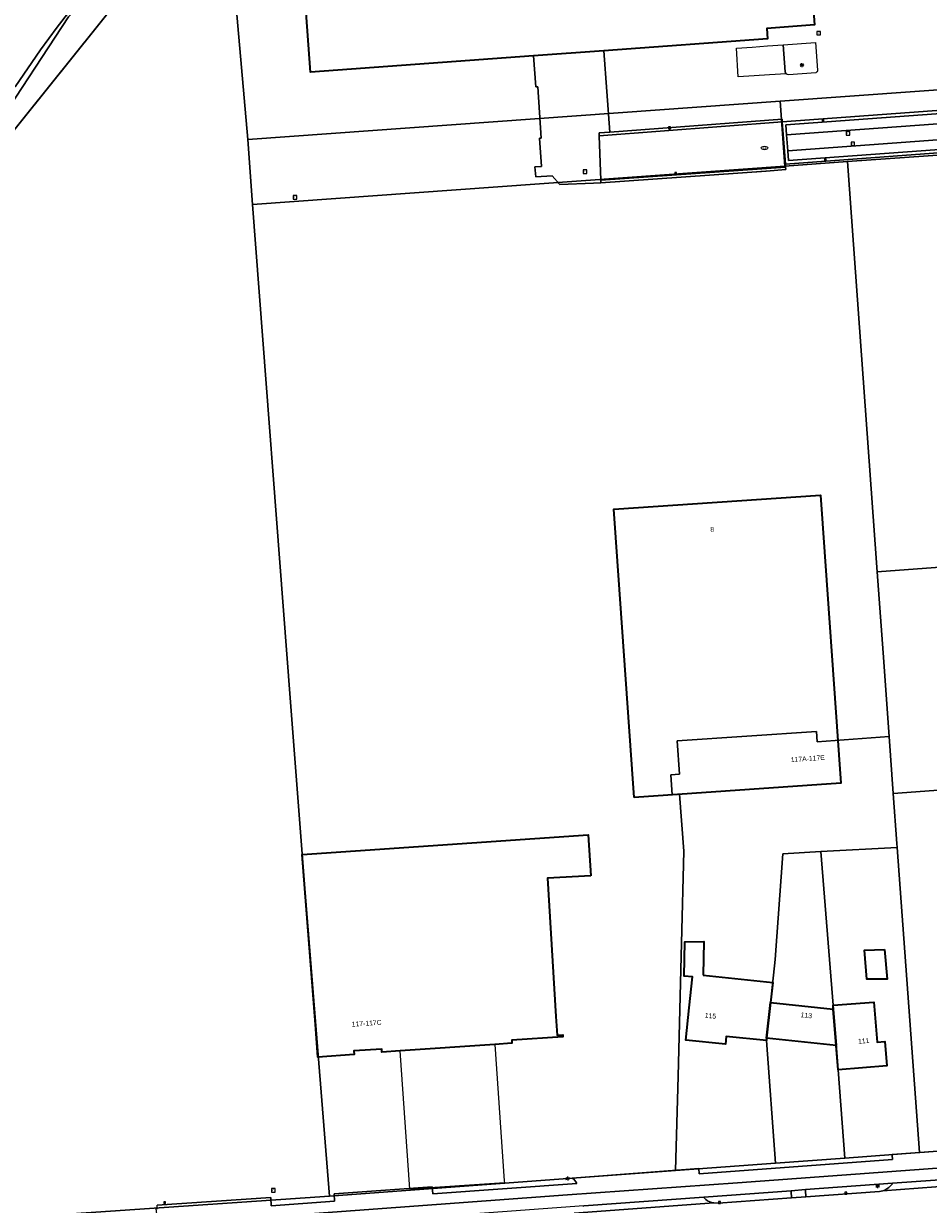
# Model space of a CAD drawing. Header units: millimetres. Extents: x 162876 to 168130, y 402614 to 405602.
# Tile 23 of 256: x 164183 to 164323, y 403053 to 403235. Entities that reach past the tile are written whole.
import ezdxf
from ezdxf.enums import TextEntityAlignment as Align

# ---------------------------------------------------------------- set-up
doc = ezdxf.new("R2010")
doc.units = ezdxf.units.MM
for name, color, linetype, lineweight in [('X-CA190022.004-UO-BGT_Ondergrond$0$GE_201_SHDHek_Lijn_GEM', 253, 'X-CA190022.004-UO-BGT_Ondergrond$0$Hekwerk', 9), ('X-CA190022.004-UO-BGT_Ondergrond$0$GE_314_WGDRijbaanLokaleweg_Vlak_GEM', 253, 'Continuous', 9), ('X-CA190022.004-UO-BGT_Ondergrond$0$GE_316_WGDFietspad_Vlak_GEM', 253, 'Continuous', 9), ('X-CA190022.004-UO-BGT_Ondergrond$0$GE_317_WGDVoetpad_Vlak_GEM', 253, 'Continuous', 9), ('X-CA190022.004-UO-BGT_Ondergrond$0$GE_320_WGDParkeervlak_Vlak_GEM', 253, 'Continuous', 9), ('X-CA190022.004-UO-BGT_Ondergrond$0$GE_322_WGDInrit_Vlak_GEM', 253, 'Continuous', 9), ('X-CA190022.004-UO-BGT_Ondergrond$0$GE_363_OWGBerm_openverharding_Vlak_GEM', 253, 'Continuous', 9), ('X-CA190022.004-UO-BGT_Ondergrond$0$GE_364_OWGBerm_halfverhard_Vlak_GEM', 253, 'Continuous', 9), ('X-CA190022.004-UO-BGT_Ondergrond$0$GE_366_OWGBerm_groenvoorziening_Vlak_GEM', 253, 'Continuous', 9), ('X-CA190022.004-UO-BGT_Ondergrond$0$GE_401_OTDErf_Vlak_GEM', 253, 'Continuous', 9), ('X-CA190022.004-UO-BGT_Ondergrond$0$GE_421_OTDHalfverhard_gravel_Vlak_GEM', 253, 'Continuous', 9), ('X-CA190022.004-UO-BGT_Ondergrond$0$GE_4502_GBKN_Huisnummer_Lijn_GEM', 7, 'Continuous', 9), ('X-CA190022.004-UO-BGT_Ondergrond$0$GE_477_BTDGroenvoorziening_Vlak_GEM', 253, 'Continuous', 9), ('X-CA190022.004-UO-BGT_Ondergrond$0$GE_491_VGOHaag_Inrichtend_Vlak_GEM', 253, 'Continuous', 9), ('X-CA190022.004-UO-BGT_Ondergrond$0$GE_601_PNDgrondvlakpand_Vlak_MV_GEM', 34, 'Continuous', 35), ('X-CA190022.004-UO-BGT_Ondergrond$0$GE_632_GBILuifel_Inrichtend_Vlak_GEM', 253, 'Continuous', 9), ('X-CA190022.004-UO-BGT_Ondergrond$0$GE_861_PALLichtmast_Punt_GEM', 202, 'Continuous', 25), ('X-CA190022.004-UO-BGT_Ondergrond$0$GE_882_PutBrandkraan_Punt_GEM', 150, 'Continuous', 25), ('X-CA190022.004-UO-BGT_Ondergrond$0$GE_885_PutInspectieofRioolput_Punt_GEM', 253, 'Continuous', 9), ('X-CA190022.004-UO-BGT_Ondergrond$0$GE_886_PutKolk_Punt_GEM', 253, 'Continuous', 9), ('X-CA190022.004-UO-BGT_Ondergrond$0$N-WE-RI-PUT_INSPECTIE-S', 253, 'Continuous', 9), ('X-CA190022.004-UO-KAD_Percelen$0$B-WE-KG-GRENS_PERCEEL-GV', 150, 'Continuous', 9)]:
    doc.layers.add(name, color=color, linetype=linetype, lineweight=lineweight)
doc.styles.add('X-CA190022.004-UO-BGT_Ondergrond$0$BGT_NAR', font='arial.ttf', dxfattribs={"height": 1})
doc.styles.add('X-CA190022.004-UO-BGT_Ondergrond$0$NLCS-ISO', font='NLCS-ISO.ttf')
doc.linetypes.add('X-CA190022.004-UO-BGT_Ondergrond$0$Hekwerk', pattern='A,5,-1.5,[2,dgnlstyle-Veghel.shx,S=0.007937,R=0,X=0,Y=0],-1.5', length=8)

# ---------------------------------------------------------------- blocks, each defined once
blk = doc.blocks.new('X-CA190022.004-UO-BGT_Ondergrond$0$SRI-KOLK-SO')
at = {"color": 0, "linetype": 'ByBlock', "lineweight": 18}
blk.add_lwpolyline([(-1.125, -1.125), (1.125, -1.125), (1.125, 1.125), (-1.125, 1.125)], close=True, dxfattribs=at)
at = {"color": 0, "linetype": 'ByBlock', "lineweight": 18, "style": 'X-CA190022.004-UO-BGT_Ondergrond$0$NLCS-ISO'}
blk.add_text('k', height=1.5, dxfattribs=at).set_placement((0, 0), align=Align.MIDDLE_CENTER)
blk = doc.blocks.new('X-CA190022.004-UO-BGT_Ondergrond$0$IMGEOKolk')
at = {"xscale": 5, "yscale": 5, "zscale": 5}
blk.add_blockref('X-CA190022.004-UO-BGT_Ondergrond$0$SRI-KOLK-SO', (0, 0), dxfattribs=at)
blk = doc.blocks.new('X-CA190022.004-UO-BGT_Ondergrond$0$SKL-WATER_BRANDKRAAN_BRANDPUT-SO')
at = {"color": 0, "linetype": 'ByBlock', "lineweight": 18}
blk.add_ellipse((0, 0), major_axis=(2.5, 0), ratio=0.54, dxfattribs=at)
at = {"color": 0, "linetype": 'ByBlock', "lineweight": 18, "style": 'X-CA190022.004-UO-BGT_Ondergrond$0$NLCS-ISO'}
blk.add_text('bk', height=1.5, dxfattribs=at).set_placement((0.16, 0), align=Align.MIDDLE_CENTER)
blk = doc.blocks.new('X-CA190022.004-UO-BGT_Ondergrond$0$IMGEOBrandkraanput')
at = {"xscale": 5, "yscale": 5, "zscale": 5}
blk.add_blockref('X-CA190022.004-UO-BGT_Ondergrond$0$SKL-WATER_BRANDKRAAN_BRANDPUT-SO', (0, 0), dxfattribs=at)
blk = doc.blocks.new('X-CA190022.004-UO-BGT_Ondergrond$0$SRI-PUT_INSPECTIEPUT_RIOOLPUT-SO')
at = {"color": 0, "linetype": 'ByBlock', "lineweight": 18}
blk.add_lwpolyline([(-1.12, -1.12), (1.12, -1.12), (1.12, 1.12), (-1.12, 1.12)], close=True, dxfattribs=at)
at = {"color": 0, "linetype": 'ByBlock', "lineweight": 18, "style": 'X-CA190022.004-UO-BGT_Ondergrond$0$NLCS-ISO'}
blk.add_text('r', height=1.5, dxfattribs=at).set_placement((0, 0.28), align=Align.MIDDLE_CENTER)
blk = doc.blocks.new('X-CA190022.004-UO-BGT_Ondergrond$0$IMGEOInspectierioolput')
at = {"layer": 'X-CA190022.004-UO-BGT_Ondergrond$0$N-WE-RI-PUT_INSPECTIE-S', "xscale": 10, "yscale": 10, "zscale": 10}
blk.add_blockref('X-CA190022.004-UO-BGT_Ondergrond$0$SRI-PUT_INSPECTIEPUT_RIOOLPUT-SO', (0, 0), dxfattribs=at)
blk = doc.blocks.new('X-CA190022.004-UO-BGT_Ondergrond$0$N-SIE-WEG_LICHTMAST-SO')
h = blk.add_hatch(color=256)
h.paths.add_polyline_path([(1.2, 0.5, 0.658505), (-1.2, 0.5)])
h.paths.add_polyline_path([(-1.2, -0.5, 0.658505), (1.2, -0.5)])
at = {"flags": 128}
for points in [[(-2.2, 1.3), (-1.1, 0.6)], [(-1.2, 0.5), (1.2, 0.5)], [(0, 1.3), (0, 2.5)], [(1.1, 0.6), (2.2, 1.3)], [(-2.2, -1.3), (-1.1, -0.6)], [(-1.2, -0.5), (1.2, -0.5)], [(0, -1.3), (0, -2.5)], [(2.2, -1.3), (1.1, -0.6)]]:
    blk.add_lwpolyline(points, dxfattribs=at)
at = {"ltscale": 0.5}
blk.add_circle((0, 0), 1.27, dxfattribs=at)
at = {"style": 'X-CA190022.004-UO-BGT_Ondergrond$0$NLCS-ISO'}
blk.add_attdef('TYPE', text='', height=1.8, dxfattribs=at).set_placement((0, 2.5), align=Align.BOTTOM_CENTER)
blk = doc.blocks.new('X-CA190022.004-UO-BGT_Ondergrond$0$IMGEOLichtmastpaal')
at = {"xscale": 5, "yscale": 5, "zscale": 5}
blk.add_blockref('X-CA190022.004-UO-BGT_Ondergrond$0$N-SIE-WEG_LICHTMAST-SO', (0, 6.4), dxfattribs=at)

msp = doc.modelspace()

# ---------------------------------------------------------------- linework, layer by layer
at = {"layer": 'X-CA190022.004-UO-BGT_Ondergrond$0$GE_201_SHDHek_Lijn_GEM'}
for p, q in [((164212.253, 403256.524), (164173.052, 403207.658)), ((164262.137, 403225.113), (164261.787, 403229.886)), ((164262.407, 403225.128), (164262.137, 403225.113)), ((164262.962, 403217.207), (164262.407, 403225.128)), ((164262.999, 403212.849), (164262.693, 403217.223)), ((164262.693, 403217.223), (164262.962, 403217.207)), ((164261.959, 403212.809), (164262.999, 403212.849)), ((164261.959, 403212.809), (164262.098, 403211.257)), ((164272.152, 403210.35), (164297.492, 403212.183)), ((164297.492, 403212.183), (164297.504, 403212.113)), ((164262.098, 403211.257), (164264.626, 403211.382)), ((164264.626, 403211.382), (164265.838, 403210.076)), ((164265.838, 403210.076), (164271, 403210.267)), ((164271, 403210.267), (164272.152, 403210.35))]:
    msp.add_line(p, q, dxfattribs=at)
at = {"layer": 'X-CA190022.004-UO-BGT_Ondergrond$0$GE_314_WGDRijbaanLokaleweg_Vlak_GEM', "flags": 128}
for points in [[(164300.756, 403217.73), (164300.938, 403215.278), (164301.051, 403213.757), (164469.48, 403226.037), (164484.702, 403229.648), (164615.465, 403238.821)], [(164483.671, 403235.059), (164468.582, 403231.473), (164383.485, 403225.327), (164300.644, 403219.242), (164300.756, 403217.73)], [(164482.986, 403230.795), (164482.497, 403230.678), (164471.748, 403228.098), (164469.571, 403227.575), (164469.042, 403227.486), (164468.994, 403227.479), (164465.711, 403227.244), (164409.218, 403223.207), (164300.938, 403215.278), (164300.756, 403217.73), (164466.74, 403229.793), (164467.836, 403229.873)], [(164326.173, 403215.084), (164300.561, 403213.201), (164300.092, 403219.713), (164383.424, 403225.85)], [(164268.035, 403051.595), (164289.561, 403053.191), (164290.184, 403053.162), (164301.529, 403053.974), (164303.731, 403054.132), (164315.047, 403054.942), (164315.58, 403055.056), (164331.905, 403056.268), (164332.427, 403056.24), (164360.343, 403058.284), (164360.771, 403058.355), (164370.661, 403059.112), (164371.211, 403059.071), (164401.712, 403061.324), (164402.265, 403061.426), (164413.093, 403062.234), (164413.612, 403062.205), (164414.067, 403062.222), (164414.576, 403062.33), (164434.72, 403063.82), (164435.438, 403063.805), (164496.736, 403068.279), (164497.18, 403068.35), (164507.472, 403068.956)]]:
    msp.add_lwpolyline(points, dxfattribs=at)
at = {"layer": 'X-CA190022.004-UO-BGT_Ondergrond$0$GE_316_WGDFietspad_Vlak_GEM', "flags": 128}
for points in [[(164467.836, 403229.873), (164466.74, 403229.793), (164300.756, 403217.73), (164300.644, 403219.242), (164383.485, 403225.327), (164468.582, 403231.473), (164483.671, 403235.059), (164617.413, 403244.448), (164617.716, 403244.52), (164617.835, 403242.992), (164485.134, 403233.671), (164482.281, 403233.297)], [(164615.465, 403238.821), (164484.702, 403229.648), (164469.48, 403226.037), (164301.051, 403213.757), (164300.938, 403215.278), (164409.218, 403223.207), (164465.711, 403227.244), (164468.994, 403227.479), (164469.042, 403227.486), (164469.571, 403227.575), (164471.748, 403228.098), (164482.497, 403230.678), (164482.986, 403230.795)], [(164162.533, 403046.74), (164266.976, 403054.434), (164293.201, 403056.264), (164414.124, 403065.158), (164428.793, 403066.838), (164432.653, 403067.19), (164499.277, 403071.806), (164502.501, 403071.87), (164504.637, 403071.912)], [(164499.205, 403069.99), (164432.489, 403065.362), (164429.079, 403065.063), (164420.542, 403064.125), (164415.839, 403063.514), (164411.684, 403063.187), (164403.937, 403062.583), (164369.115, 403060.013), (164362.336, 403059.512), (164330.229, 403057.165), (164317.054, 403056.219), (164303.65, 403055.239), (164301.451, 403055.078), (164288.016, 403054.095), (164269.535, 403052.738), (164244.433, 403050.883), (164231.55, 403049.942), (164220.894, 403049.16)], [(164303.658, 403055.128), (164303.731, 403054.132), (164301.529, 403053.974), (164301.459, 403054.968), (164301.451, 403055.078), (164303.65, 403055.239), (164303.658, 403055.128)]]:
    msp.add_lwpolyline(points, dxfattribs=at)
at = {"layer": 'X-CA190022.004-UO-BGT_Ondergrond$0$GE_317_WGDVoetpad_Vlak_GEM', "flags": 128}
for points in [[(164267.728, 403057.016), (164287.209, 403058.484), (164287.279, 403057.693), (164317.048, 403059.86), (164317.007, 403060.571), (164316.997, 403060.644), (164320.541, 403060.911), (164321.977, 403061.016), (164327.89, 403061.489), (164328.564, 403061.53), (164328.621, 403060.743), (164364.304, 403063.309), (164364.235, 403063.985), (164368.038, 403064.233), (164368.12, 403063.626), (164402.812, 403066.155), (164402.766, 403066.803), (164413.902, 403067.673), (164431.346, 403068.967), (164474.98, 403072.032), (164493.935, 403073.341), (164499.06, 403073.695), (164499.126, 403073.697), (164499.192, 403073.698)], [(164504.637, 403071.912), (164502.501, 403071.87), (164499.277, 403071.806), (164432.653, 403067.19), (164428.793, 403066.838), (164414.124, 403065.158), (164293.201, 403056.264)], [(164145.784, 403048.42), (164147.26, 403048.53), (164154.154, 403049.043), (164156.048, 403049.056), (164161.836, 403049.535), (164161.936, 403048.352), (164182.534, 403049.853), (164203.719, 403051.436), (164203.65, 403052.317), (164203.834, 403052.319), (164203.808, 403052.675), (164203.797, 403052.823), (164221.301, 403054.053), (164221.37, 403052.77), (164231.098, 403053.447), (164231.06, 403054.611), (164246.169, 403055.678), (164246.248, 403054.581), (164268.418, 403056.184)], [(164293.201, 403056.264), (164266.976, 403054.434), (164162.533, 403046.74)]]:
    msp.add_lwpolyline(points, dxfattribs=at)
at = {"layer": 'X-CA190022.004-UO-BGT_Ondergrond$0$GE_317_WGDVoetpad_Vlak_GEM'}
msp.add_arc((164266.943, 403055.663), 1.565, 19.46485, 59.87481, dxfattribs=at)
at = {"layer": 'X-CA190022.004-UO-BGT_Ondergrond$0$GE_320_WGDParkeervlak_Vlak_GEM', "flags": 128}
for points in [[(164300.689, 403227.103), (164298.101, 403226.94), (164295.733, 403226.791), (164293.297, 403226.638), (164293.033, 403231.062), (164295.453, 403231.24), (164297.819, 403231.414), (164300.226, 403231.592)], [(164300.226, 403231.592), (164300.523, 403227.438)]]:
    msp.add_lwpolyline(points, dxfattribs=at)
at = {"layer": 'X-CA190022.004-UO-BGT_Ondergrond$0$GE_320_WGDParkeervlak_Vlak_GEM'}
msp.add_arc((164301.093, 403227.512), 0.574, 187.36621, 225.35268, dxfattribs=at)
at = {"layer": 'X-CA190022.004-UO-BGT_Ondergrond$0$GE_322_WGDInrit_Vlak_GEM', "flags": 128}
for points in [[(164453.34, 403243.92), (164459.164, 403239.041), (164462.106, 403236.523), (164463.122, 403236.704), (164463.73, 403231.629), (164462.101, 403231.511), (164383.424, 403225.85), (164300.092, 403219.713), (164300.059, 403220.145), (164273.507, 403218.137), (164272.587, 403230.678), (164297.797, 403232.527), (164297.717, 403234.125), (164305.028, 403234.668), (164303.66, 403253.318), (164305.46, 403255.426), (164304.86, 403263.604), (164335.639, 403265.866), (164337.868, 403235.458), (164453.34, 403243.92)], [(164300.689, 403227.103), (164298.101, 403226.94), (164295.733, 403226.791), (164293.297, 403226.638), (164293.033, 403231.062), (164295.453, 403231.24), (164297.819, 403231.414), (164300.226, 403231.592), (164305.222, 403231.939)], [(164305.222, 403231.939), (164305.508, 403227.682)], [(164305.25, 403227.288), (164301.058, 403226.976)], [(164331.905, 403056.268), (164315.58, 403055.056), (164315.888, 403055.179)], [(164316.997, 403056.093), (164317.054, 403056.219), (164330.229, 403057.165), (164330.37, 403057.034)], [(164269.482, 403052.627), (164269.535, 403052.738), (164288.016, 403054.095), (164288.065, 403053.999)], [(164289.561, 403053.191), (164268.035, 403051.595), (164268.349, 403051.68)], [(164289.237, 403053.239), (164289.561, 403053.191)]]:
    msp.add_lwpolyline(points, dxfattribs=at)
at = {"layer": 'X-CA190022.004-UO-BGT_Ondergrond$0$GE_322_WGDInrit_Vlak_GEM', "extrusion": (0, 0, -1)}
for centre, radius, start, end in [((-164301.024, 403227.476), 0.501, 266.08868, 311.89553), ((-164305.112, 403227.66), 0.397, 176.83253, 249.60282)]:
    msp.add_arc(centre, radius, start, end, dxfattribs=at)
at = {"layer": 'X-CA190022.004-UO-BGT_Ondergrond$0$GE_322_WGDInrit_Vlak_GEM'}
for centre, radius, start, end in [((164314.866, 403057.549), 2.581, 293.32853, 325.65984), ((164289.791, 403055.378), 2.209, 218.61033, 255.46575)]:
    msp.add_arc(centre, radius, start, end, dxfattribs=at)
at = {"layer": 'X-CA190022.004-UO-BGT_Ondergrond$0$GE_363_OWGBerm_openverharding_Vlak_GEM', "flags": 128}
for points in [[(164272.587, 403230.678), (164273.507, 403218.137), (164271.858, 403218.012), (164271.875, 403217.578), (164272.137, 403210.747), (164272.152, 403210.35), (164271, 403210.267), (164265.838, 403210.076), (164264.626, 403211.382), (164262.098, 403211.257), (164261.959, 403212.809), (164262.999, 403212.849), (164262.693, 403217.223), (164262.962, 403217.207), (164262.407, 403225.128), (164262.137, 403225.113), (164261.787, 403229.886), (164272.587, 403230.678)], [(164300.092, 403219.713), (164271.875, 403217.578), (164271.858, 403218.012), (164273.507, 403218.137), (164300.059, 403220.145), (164300.092, 403219.713)], [(164300.092, 403219.713), (164300.561, 403213.201), (164300.592, 403212.765), (164272.137, 403210.747), (164271.875, 403217.578), (164300.092, 403219.713)]]:
    msp.add_lwpolyline(points, dxfattribs=at)
at = {"layer": 'X-CA190022.004-UO-BGT_Ondergrond$0$GE_364_OWGBerm_halfverhard_Vlak_GEM', "flags": 128}
msp.add_lwpolyline([(164297.622, 403212.123), (164272.153, 403210.317), (164272.152, 403210.35), (164272.137, 403210.747), (164300.592, 403212.765), (164300.62, 403212.388), (164297.622, 403212.123)], dxfattribs=at)
at = {"layer": 'X-CA190022.004-UO-BGT_Ondergrond$0$GE_366_OWGBerm_groenvoorziening_Vlak_GEM', "flags": 128}
for points in [[(164300.226, 403231.592), (164305.222, 403231.939), (164305.508, 403227.682)], [(164300.523, 403227.438), (164300.226, 403231.592)], [(164305.25, 403227.288), (164301.058, 403226.976)]]:
    msp.add_lwpolyline(points, dxfattribs=at)
at = {"layer": 'X-CA190022.004-UO-BGT_Ondergrond$0$GE_366_OWGBerm_groenvoorziening_Vlak_GEM', "extrusion": (0, 0, -1)}
for centre, radius, start, end in [((-164301.093, 403227.512), 0.574, 314.64732, 352.63379), ((-164301.024, 403227.476), 0.501, 266.08868, 311.89553), ((-164305.112, 403227.66), 0.397, 176.83253, 249.60282)]:
    msp.add_arc(centre, radius, start, end, dxfattribs=at)
at = {"layer": 'X-CA190022.004-UO-BGT_Ondergrond$0$GE_401_OTDErf_Vlak_GEM', "flags": 128}
for points in [[(164173.052, 403207.658), (164212.253, 403256.524)], [(164225.762, 403249.94), (164227.415, 403227.365), (164261.787, 403229.886), (164262.137, 403225.113), (164262.407, 403225.128), (164262.962, 403217.207), (164262.693, 403217.223), (164262.999, 403212.849), (164261.959, 403212.809), (164262.098, 403211.257), (164264.626, 403211.382), (164265.838, 403210.076), (164271, 403210.267), (164272.152, 403210.35), (164272.153, 403210.317), (164297.622, 403212.123), (164300.62, 403212.388), (164300.592, 403212.765), (164300.561, 403213.201), (164326.173, 403215.084)], [(164309.13, 403117.857), (164277.245, 403115.654), (164274.126, 403160.045), (164305.978, 403162.232), (164309.13, 403117.857)], [(164265.208, 403081.905), (164265.406, 403079.011), (164266.274, 403079.071), (164266.293, 403078.792), (164258.403, 403078.251), (164258.412, 403077.787), (164255.792, 403077.609), (164241.207, 403076.62), (164238.415, 403076.431), (164238.375, 403076.896), (164234.092, 403076.597), (164234.136, 403076.055), (164228.525, 403075.671), (164228.183, 403080.66), (164226.112, 403106.865), (164270.203, 403109.889), (164270.615, 403103.594), (164263.92, 403103.213), (164265.208, 403081.905)], [(164298.621, 403087.17), (164298.281, 403084.085), (164307.948, 403083.051), (164307.903, 403083.63), (164314.214, 403084.125), (164314.699, 403077.944), (164315.89, 403078.04), (164316.19, 403074.29), (164308.68, 403073.7), (164308.39, 403077.46), (164297.68, 403078.59), (164297.64, 403078.19), (164291.46, 403078.83), (164291.33, 403077.64), (164285.22, 403078.26), (164285.73, 403083.24), (164286.243, 403088.038), (164284.992, 403088.129), (164285.088, 403093.392), (164288.023, 403093.442), (164287.91, 403088.291), (164298.621, 403087.17)], [(164316.252, 403087.684), (164313.106, 403087.641), (164312.757, 403092.153), (164315.821, 403092.24), (164316.252, 403087.684)], [(164499.192, 403073.698), (164499.126, 403073.697), (164499.06, 403073.695), (164493.935, 403073.341), (164474.98, 403072.032), (164431.346, 403068.967), (164413.902, 403067.673), (164402.766, 403066.803), (164402.812, 403066.155), (164368.12, 403063.626), (164368.038, 403064.233), (164364.235, 403063.985), (164364.304, 403063.309), (164328.621, 403060.743), (164328.564, 403061.53), (164327.89, 403061.489), (164321.977, 403061.016), (164320.541, 403060.911), (164316.997, 403060.644), (164317.007, 403060.571), (164317.048, 403059.86), (164287.279, 403057.693), (164287.209, 403058.484), (164267.728, 403057.016)], [(164268.418, 403056.184), (164246.248, 403054.581), (164246.169, 403055.678), (164231.06, 403054.611), (164231.098, 403053.447), (164221.37, 403052.77), (164221.301, 403054.053), (164203.797, 403052.823)]]:
    msp.add_lwpolyline(points, dxfattribs=at)
at = {"layer": 'X-CA190022.004-UO-BGT_Ondergrond$0$GE_401_OTDErf_Vlak_GEM', "extrusion": (0, 0, -1)}
msp.add_arc((-164266.943, 403055.663), 1.565, 120.12519, 160.53515, dxfattribs=at)
at = {"layer": 'X-CA190022.004-UO-BGT_Ondergrond$0$GE_421_OTDHalfverhard_gravel_Vlak_GEM', "flags": 128}
msp.add_lwpolyline([(164404.334, 403384.783), (164384.642, 403375.1), (164364.838, 403364.953), (164342.639, 403352.83), (164330.106, 403346.329), (164315.411, 403337.796), (164302.589, 403329.694), (164285.963, 403319.072), (164259.141, 403300.844), (164240.695, 403287.173), (164226.591, 403277.023), (164223.622, 403274.491), (164224.049, 403271.077), (164224.138, 403270.362), (164225.375, 403268.806), (164226.075, 403268.805), (164227.824, 403268.802), (164227.882, 403268.47), (164227.888, 403268.434), (164227.015, 403267.798), (164221.145, 403263.518), (164216.401, 403260.06), (164212.253, 403256.524), (164173.052, 403207.658)], dxfattribs=at)
at = {"layer": 'X-CA190022.004-UO-BGT_Ondergrond$0$GE_477_BTDGroenvoorziening_Vlak_GEM', "flags": 128}
for points in [[(164315.888, 403055.179), (164315.58, 403055.056), (164315.047, 403054.942), (164303.731, 403054.132), (164303.658, 403055.128), (164303.65, 403055.239), (164317.054, 403056.219), (164316.997, 403056.093)], [(164288.065, 403053.999), (164288.016, 403054.095), (164301.451, 403055.078), (164301.459, 403054.968)], [(164301.459, 403054.968), (164301.529, 403053.974), (164290.184, 403053.162), (164289.561, 403053.191), (164289.237, 403053.239)]]:
    msp.add_lwpolyline(points, dxfattribs=at)
at = {"layer": 'X-CA190022.004-UO-BGT_Ondergrond$0$GE_477_BTDGroenvoorziening_Vlak_GEM', "extrusion": (0, 0, -1)}
for centre, radius, start, end in [((-164314.866, 403057.549), 2.581, 214.34016, 246.67147), ((-164289.791, 403055.378), 2.209, 284.53425, 321.38967)]:
    msp.add_arc(centre, radius, start, end, dxfattribs=at)
at = {"layer": 'X-CA190022.004-UO-BGT_Ondergrond$0$GE_491_VGOHaag_Inrichtend_Vlak_GEM', "flags": 128}
for points in [[(164315.888, 403055.179), (164315.58, 403055.056), (164315.047, 403054.942), (164303.731, 403054.132), (164303.658, 403055.128), (164303.65, 403055.239), (164317.054, 403056.219), (164316.997, 403056.093)], [(164288.065, 403053.999), (164288.016, 403054.095), (164301.451, 403055.078), (164301.459, 403054.968)], [(164301.459, 403054.968), (164301.529, 403053.974), (164290.184, 403053.162), (164289.561, 403053.191), (164289.237, 403053.239)]]:
    msp.add_lwpolyline(points, dxfattribs=at)
at = {"layer": 'X-CA190022.004-UO-BGT_Ondergrond$0$GE_491_VGOHaag_Inrichtend_Vlak_GEM', "extrusion": (0, 0, -1)}
for centre, radius, start, end in [((-164314.866, 403057.549), 2.581, 214.34016, 246.67147), ((-164289.791, 403055.378), 2.209, 284.53425, 321.38967)]:
    msp.add_arc(centre, radius, start, end, dxfattribs=at)
at = {"layer": 'X-CA190022.004-UO-BGT_Ondergrond$0$GE_601_PNDgrondvlakpand_Vlak_MV_GEM', "flags": 128}
for points in [[(164451.064, 403357.976), (164458.98, 403249.35), (164459.34, 403244.36), (164453.748, 403243.95), (164453.34, 403243.92), (164337.868, 403235.458), (164335.639, 403265.866), (164304.86, 403263.604), (164305.46, 403255.426), (164303.66, 403253.318), (164305.028, 403234.668), (164297.717, 403234.125), (164297.797, 403232.527), (164272.587, 403230.678), (164261.787, 403229.886), (164227.415, 403227.365), (164225.762, 403249.94), (164292.812, 403296.784), (164331.744, 403321.501), (164410.791, 403360.027), (164450.697, 403362.962), (164451.064, 403357.976)], [(164277.245, 403115.654), (164274.126, 403160.045), (164305.978, 403162.232), (164309.13, 403117.857), (164277.245, 403115.654)], [(164270.615, 403103.594), (164263.92, 403103.213), (164265.208, 403081.905), (164265.406, 403079.011), (164266.274, 403079.071), (164266.293, 403078.792), (164258.403, 403078.251), (164258.412, 403077.787), (164255.792, 403077.609), (164241.207, 403076.62), (164238.415, 403076.431), (164238.375, 403076.896), (164234.092, 403076.597), (164234.136, 403076.055), (164228.525, 403075.671), (164228.183, 403080.66), (164226.112, 403106.865), (164270.203, 403109.889), (164270.615, 403103.594)], [(164287.91, 403088.291), (164298.621, 403087.17), (164298.281, 403084.085), (164297.68, 403078.59), (164297.64, 403078.19), (164291.46, 403078.83), (164291.33, 403077.64), (164285.22, 403078.26), (164285.73, 403083.24), (164286.243, 403088.038), (164284.992, 403088.129), (164285.088, 403093.392), (164288.023, 403093.442), (164287.91, 403088.291)], [(164315.821, 403092.24), (164316.252, 403087.684), (164313.106, 403087.641), (164312.757, 403092.153), (164315.821, 403092.24)], [(164307.948, 403083.051), (164308.39, 403077.46), (164297.68, 403078.59), (164298.281, 403084.085), (164307.948, 403083.051)], [(164307.948, 403083.051), (164307.903, 403083.63), (164314.214, 403084.125), (164314.699, 403077.944), (164315.89, 403078.04), (164316.19, 403074.29), (164308.68, 403073.7), (164308.39, 403077.46), (164307.948, 403083.051)]]:
    msp.add_lwpolyline(points, dxfattribs=at)
at = {"layer": 'X-CA190022.004-UO-BGT_Ondergrond$0$GE_632_GBILuifel_Inrichtend_Vlak_GEM', "flags": 128}
msp.add_lwpolyline([(164255.792, 403077.609), (164257.251, 403056.618), (164257.273, 403056.297), (164242.689, 403055.293), (164241.207, 403076.62), (164255.792, 403077.609)], dxfattribs=at)
at = {"layer": 'X-CA190022.004-UO-KAD_Percelen$0$B-WE-KG-GRENS_PERCEEL-GV', "flags": 128}
for points in [[(164467.899, 403234.987), (164456.621, 403388.359), (164455.852, 403398.81), (164455.428, 403404.573), (164439.548, 403397.62), (164439.743, 403395.067), (164420.417, 403385.713), (164397.764, 403374.75), (164371.136, 403361.559), (164358.377, 403354.762), (164345.274, 403347.596), (164327.091, 403336.771), (164317.093, 403330.96), (164302.186, 403321.636), (164284.985, 403310.301), (164267.784, 403298.445), (164251.857, 403287.067), (164235.818, 403275.048), (164214.13, 403258.511), (164217.745, 403216.986), (164299.737, 403222.886)], [(164356.558, 403216.885), (164402.906, 403220.232), (164623.2, 403236.138), (164691.212, 403241.049), (164680.093, 403250.257), (164622.453, 403246.109), (164467.899, 403234.987), (164299.737, 403222.886), (164300.479, 403212.882), (164310.112, 403213.627), (164356.198, 403216.859)], [(164218.454, 403206.993), (164300.479, 403212.882), (164299.737, 403222.886), (164217.745, 403216.986)], [(164360.963, 403156.118), (164356.198, 403216.859), (164310.112, 403213.627), (164314.713, 403150.389), (164361.091, 403153.861)], [(164300.479, 403212.882), (164218.454, 403206.993), (164224.262, 403130.994), (164226.538, 403101.604), (164230.349, 403054.259), (164283.624, 403058.187), (164284.057, 403072.72), (164284.563, 403093.181), (164284.922, 403107.392), (164284.278, 403116.14), (164283.141, 403116.061), (164282.929, 403119.134), (164284.255, 403119.226), (164283.9, 403124.373), (164305.345, 403125.836), (164305.459, 403124.23), (164316.553, 403125.016), (164315.619, 403137.932), (164314.713, 403150.389), (164310.112, 403213.627)], [(164361.091, 403153.861), (164314.713, 403150.389), (164315.619, 403137.932), (164316.553, 403125.016), (164317.185, 403116.272), (164363.792, 403119.693), (164363.329, 403125.333), (164362.841, 403133.594), (164361.342, 403152.925)], [(164299.032, 403059.323), (164297.64, 403078.19), (164299.006, 403090.69), (164300.194, 403106.987), (164306.05, 403107.307), (164317.788, 403107.949), (164317.744, 403108.547), (164317.185, 403116.272), (164316.553, 403125.016), (164305.459, 403124.23), (164305.345, 403125.836), (164283.9, 403124.373), (164284.255, 403119.226), (164282.929, 403119.134), (164283.141, 403116.061), (164284.278, 403116.14), (164284.922, 403107.392), (164284.563, 403093.181), (164284.057, 403072.72), (164283.624, 403058.187)], [(164368.084, 403064.378), (164363.792, 403119.693), (164317.185, 403116.272), (164317.744, 403108.547), (164317.788, 403107.949), (164321.219, 403060.959)], [(164309.743, 403060.113), (164308.68, 403073.7), (164307.903, 403083.63), (164306.05, 403107.307), (164300.194, 403106.987), (164299.006, 403090.69), (164297.64, 403078.19), (164299.032, 403059.323)], [(164317.788, 403107.949), (164306.05, 403107.307), (164307.903, 403083.63), (164308.68, 403073.7), (164309.743, 403060.113), (164321.219, 403060.959)]]:
    msp.add_lwpolyline(points, close=True, dxfattribs=at)
for points in [[(164181.925, 403225.107), (164185.814, 403230.832), (164188.373, 403234.293), (164196.549, 403244.865), (164202.543, 403251.699), (164210.181, 403259.676), (164220.175, 403269.341), (164231.465, 403280.122), (164172.261, 403232.128)], [(164147.819, 403048.593), (164230.349, 403054.259), (164226.538, 403101.604), (164224.262, 403130.994), (164218.454, 403206.993), (164217.745, 403216.986), (164214.13, 403258.511), (164201.383, 403248.159), (164190.129, 403235.878), (164178.848, 403218.754)], [(164196.549, 403244.865), (164188.373, 403234.293), (164185.814, 403230.832), (164181.925, 403225.107)], [(164178.848, 403218.754), (164190.129, 403235.878)], [(164665.352, 403084.036), (164634.673, 403081.558), (164597.769, 403078.903), (164585.383, 403078.011), (164572.783, 403077.103), (164560.337, 403076.206), (164547.125, 403075.249), (164547.103, 403075.584), (164535.635, 403074.698), (164528.179, 403074.451), (164512.99, 403073.663), (164505.781, 403074.175), (164414.211, 403067.66), (164414.379, 403065.453), (164368.269, 403062.358), (164368.084, 403064.378), (164321.219, 403060.959), (164309.743, 403060.113), (164299.032, 403059.323), (164283.624, 403058.187), (164230.349, 403054.259), (164147.819, 403048.593)]]:
    msp.add_lwpolyline(points, dxfattribs=at)

# ---------------------------------------------------------------- block references
at = {"layer": 'X-CA190022.004-UO-BGT_Ondergrond$0$GE_861_PALLichtmast_Punt_GEM', "xscale": 0.025, "yscale": 0.025, "zscale": 0.025}
for p in [(164303.116, 403228.311), (164267.031, 403056.788), (164314.764, 403055.634)]:
    msp.add_blockref('X-CA190022.004-UO-BGT_Ondergrond$0$IMGEOLichtmastpaal', p, dxfattribs=at)
at = {"layer": 'X-CA190022.004-UO-BGT_Ondergrond$0$GE_882_PutBrandkraan_Punt_GEM', "xscale": 0.04, "yscale": 0.04, "zscale": 0.02}
msp.add_blockref('X-CA190022.004-UO-BGT_Ondergrond$0$IMGEOBrandkraanput', (164297.351, 403215.697), dxfattribs=at)
at = {"layer": 'X-CA190022.004-UO-BGT_Ondergrond$0$GE_885_PutInspectieofRioolput_Punt_GEM', "xscale": 0.025, "yscale": 0.025, "zscale": 0.025}
for p in [(164305.681, 403233.383), (164310.196, 403217.965), (164310.954, 403216.333), (164269.68, 403212.039), (164225.024, 403208.104), (164221.682, 403055.134)]:
    msp.add_blockref('X-CA190022.004-UO-BGT_Ondergrond$0$IMGEOInspectierioolput', p, dxfattribs=at)
at = {"layer": 'X-CA190022.004-UO-BGT_Ondergrond$0$GE_886_PutKolk_Punt_GEM', "xscale": 0.025, "yscale": 0.025, "zscale": 0.025}
for p in [(164306.355, 403219.92), (164282.723, 403218.79), (164306.721, 403213.9), (164283.659, 403211.764), (164309.87, 403054.703), (164204.938, 403053.23), (164290.421, 403053.268)]:
    msp.add_blockref('X-CA190022.004-UO-BGT_Ondergrond$0$IMGEOKolk', p, dxfattribs=at)

# ---------------------------------------------------------------- texts
at = {"layer": 'X-CA190022.004-UO-BGT_Ondergrond$0$GE_4502_GBKN_Huisnummer_Lijn_GEM', "style": 'X-CA190022.004-UO-BGT_Ondergrond$0$BGT_NAR'}
for s, rotation, p in [('8', 4, (164289.286, 403156.951)), ('117A-117E', 4, (164304.012, 403121.639)), ('117-117C', 4, (164236.056, 403080.869)), ('115', 354.2, (164289.022, 403082.02)), ('113', 354, (164303.796, 403082.092)), ('111', 4.5, (164312.625, 403078.147))]:
    msp.add_text(s, height=0.75, rotation=rotation, dxfattribs=at).set_placement(p, align=Align.MIDDLE_CENTER)

doc.saveas('drawing.dxf')
